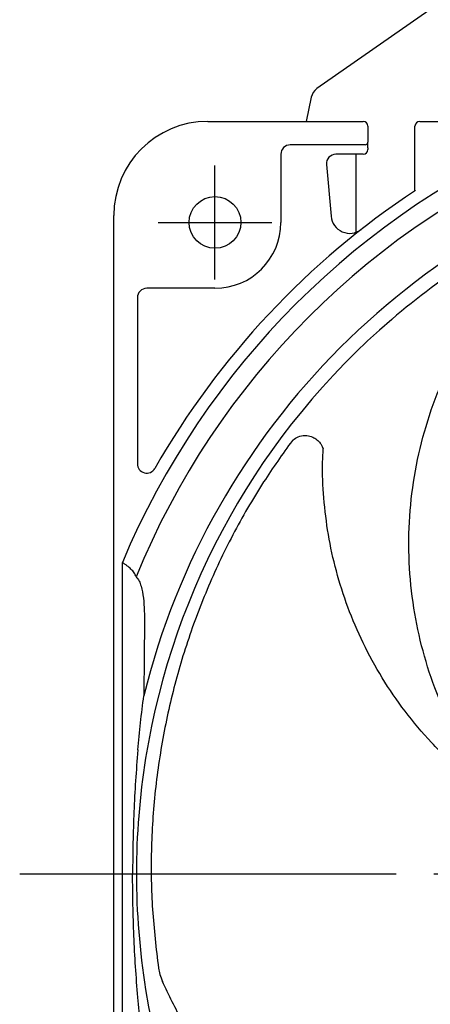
# Model space of a CAD drawing. Header units: millimetres. Extents: x 0 to 594, y 0 to 420.
# Tile 10 of 15: x 377 to 421, y 174 to 279. Entities that reach past the tile are written whole.
import ezdxf

# ---------------------------------------------------------------- set-up
doc = ezdxf.new("R2010")
doc.units = ezdxf.units.MM
doc.linetypes.add('CENTER', pattern=[27, 20, -2, 3, -2])

msp = doc.modelspace()

# ---------------------------------------------------------------- linework, layer by layer
for p, q in [((433.6, 289.35), (408.58, 271.83)), ((407.98, 270.92), (407.43, 268.35)), ((397, 268.35), (413.5, 268.35)), ((419.5, 268.35), (537, 268.35)), ((414, 267.85), (414, 266.15)), ((419, 260.97), (419, 267.85)), ((414, 265.55), (414, 266.15)), ((413.5, 265.85), (405.75, 265.85)), ((413.7, 265.85), (413.5, 265.85)), ((414, 265.55), (414, 265.35)), ((404.75, 264.85), (404.75, 257.6)), ((413.5, 264.85), (410.59, 264.85)), ((412.76, 256.56), (412.76, 264.85)), ((409.6, 263.76), (410.08, 258.26)), ((387, 118.35), (387, 258.35)), ((397.75, 250.6), (390.5, 250.6)), ((389.5, 249.6), (389.5, 231.95)), ((387.91, 155.25), (387.91, 221.45)), ((389, 188.37), (389, 188.35)), ((389, 188.35), (389, 188.33))]:
    msp.add_line(p, q)
at = {"linetype": 'CENTER', "ltscale": 0.861195}
for p, q in [((397.75, 251.55), (397.75, 263.65)), ((391.7, 257.6), (403.8, 257.6))]:
    msp.add_line(p, q, dxfattribs=at)
at = {"linetype": 'CENTER', "ltscale": 2}
msp.add_line((377, 188.35), (557, 188.35), dxfattribs=at)
msp.add_circle((397.75, 257.6), 2.75)
for centre, radius, start, end in [((409.44, 270.6), 1.5, 125, 168), ((397, 258.35), 10, 90, 180), ((413.5, 267.85), 0.5, 0, 90), ((419.5, 267.85), 0.5, 90, 180), ((467, 188.35), 85.73, 112.7095, 157.2905), ((467, 188.35), 83.8, 112.126, 157.874), ((413.7, 266.15), 0.3, 270, 0), ((467, 188.35), 79.11, 103.8347, 166.1653), ((405.75, 264.85), 1, 90, 180), ((413.5, 265.35), 0.5, 270, 0), ((410.59, 263.85), 1, 90, 185), ((467, 188.35), 87.05, 123.4307, 150.3223), ((467, 188.35), 77.6, 114.7705, 130.5736), ((397.75, 257.6), 7, 270, 0), ((412.07, 258.44), 2, 185, 308.0873), ((390.5, 249.6), 1, 90, 180), ((467, 188.35), 77.6, 130.5736, 170.8832), ((390.5, 231.95), 1, 180, 330.3223), ((467, 188.35), 77.6, 170.8832, 180), ((467, 188.35), 77.6, 180, 189.1168), ((467, 188.35), 77.6, 189.1168, 233.1201)]:
    msp.add_arc(centre, radius, start, end)
for points, knots in [([(423.24, 203.32), (422.57, 204.73), (421.22, 207.54), (419.78, 212.01), (418.78, 216.66), (418.3, 221.46), (418.35, 226.36), (418.95, 231.21), (420.09, 235.95), (421.74, 240.53), (423.87, 244.88), (426.49, 248.93), (429.49, 252.69), (431.82, 254.89), (432.98, 255.98)], [0, 0, 0, 0, 0.0810922, 0.1624072, 0.243483, 0.3281885, 0.4131571, 0.4978531, 0.5820183, 0.6664386, 0.7505845, 0.8336405, 0.9169508, 1, 1, 1, 1]), ([(405.97, 234.42), (406.03, 234.47), (406.26, 234.67), (406.77, 234.91), (407.46, 234.98), (408.1, 234.82), (408.59, 234.52), (408.91, 234.18), (409.09, 233.88), (409.17, 233.71), (409.2, 233.61), (409.22, 233.56), (409.23, 233.54), (409.23, 233.54), (409.23, 233.54)], [0, 0, 0, 0, 0.05793, 0.234152, 0.427626, 0.583423, 0.704041, 0.824724, 0.899244, 0.942984, 0.965588, 0.978871, 0.995596, 1, 1, 1, 1]), ([(405.97, 234.42), (404.92, 232.96), (403.23, 230.58), (401.19, 227.21), (399.62, 224.38), (397.71, 220.53), (395.66, 215.63), (393.71, 209.64), (392.27, 203.5), (391.32, 197.21), (390.91, 190.87), (391, 184.53), (391.5, 180.39), (391.74, 178.32)], [0, 0, 0, 0, 0.0862627, 0.1400032, 0.1937499, 0.2474276, 0.3548456, 0.4622542, 0.5696573, 0.6787709, 0.7878824, 0.8939424, 1, 1, 1, 1]), ([(426.84, 196.96), (425.87, 197.68), (423.71, 199.3), (420.74, 202.22), (417.9, 205.56), (415.47, 209.12), (413.45, 212.83), (411.82, 216.64), (410.59, 220.51), (409.74, 224.39), (409.28, 228.26), (409.12, 231.32), (409.23, 233.06), (409.26, 233.54)], [0, 0, 0, 0, 0.085852, 0.192246, 0.295956, 0.397366, 0.497579, 0.595427, 0.690767, 0.784653, 0.876663, 0.966206, 1, 1, 1, 1]), ([(389.37, 219.91), (389.32, 220.06), (389.25, 220.2), (389.07, 220.48), (388.95, 220.61), (388.69, 220.86), (388.55, 220.98), (388.32, 221.16), (388.24, 221.22), (388.08, 221.33), (387.99, 221.39), (387.91, 221.45)], [0, 0, 0, 0, 0.25, 0.25, 0.5, 0.5, 0.75, 0.75, 0.875, 0.875, 1, 1, 1, 1]), ([(389.37, 219.91), (389.5, 219.79), (389.6, 219.64), (389.77, 219.31), (389.84, 219.12), (390.01, 218.53), (390.09, 218.1), (390.19, 217.22), (390.22, 216.76), (390.26, 215.83), (390.26, 215.35), (390.26, 214.88)], [0, 0, 0, 0, 0.125, 0.125, 0.25, 0.25, 0.5, 0.5, 0.75, 0.75, 1, 1, 1, 1]), ([(389.55, 201.51), (389.37, 199.32), (389.23, 197.13), (389.04, 192.75), (389, 190.56), (389, 188.37)], [0, 0, 0, 0, 0.5, 0.5, 1, 1, 1, 1]), ([(389.55, 175.19), (389.37, 177.38), (389.23, 179.57), (389.04, 183.95), (389, 186.14), (389, 188.33)], [0, 0, 0, 0, 0.5, 0.5, 1, 1, 1, 1]), ([(391.74, 178.32), (391.78, 178.09), (391.87, 177.63), (392.06, 177.14), (392.16, 176.9)], [0, 0, 0, 0, 0.488256, 1, 1, 1, 1]), ([(439.24, 151.35), (437.7, 151.15), (434.6, 150.74), (429.91, 150.75), (425.18, 151.23), (420.46, 152.27), (415.82, 153.83), (411.39, 155.89), (407.23, 158.45), (403.38, 161.43), (399.91, 164.8), (396.86, 168.54), (394.22, 172.56), (392.85, 175.45), (392.16, 176.9)], [0, 0, 0, 0, 0.081092, 0.162407, 0.243483, 0.328188, 0.413157, 0.497853, 0.582018, 0.666439, 0.750585, 0.83364, 0.916951, 1, 1, 1, 1])]:
    msp.add_open_spline(points, degree=3, knots=knots)
for points in [[(390.26, 214.88), (390.23, 212.38), (390.21, 209.84), (390.19, 207.27)], [(389.55, 201.51), (389.72, 203.44), (389.94, 205.36), (390.19, 207.27)], [(390.19, 169.43), (389.94, 171.34), (389.72, 173.26), (389.55, 175.19)]]:
    msp.add_open_spline(points, degree=3)

doc.saveas('drawing.dxf')
